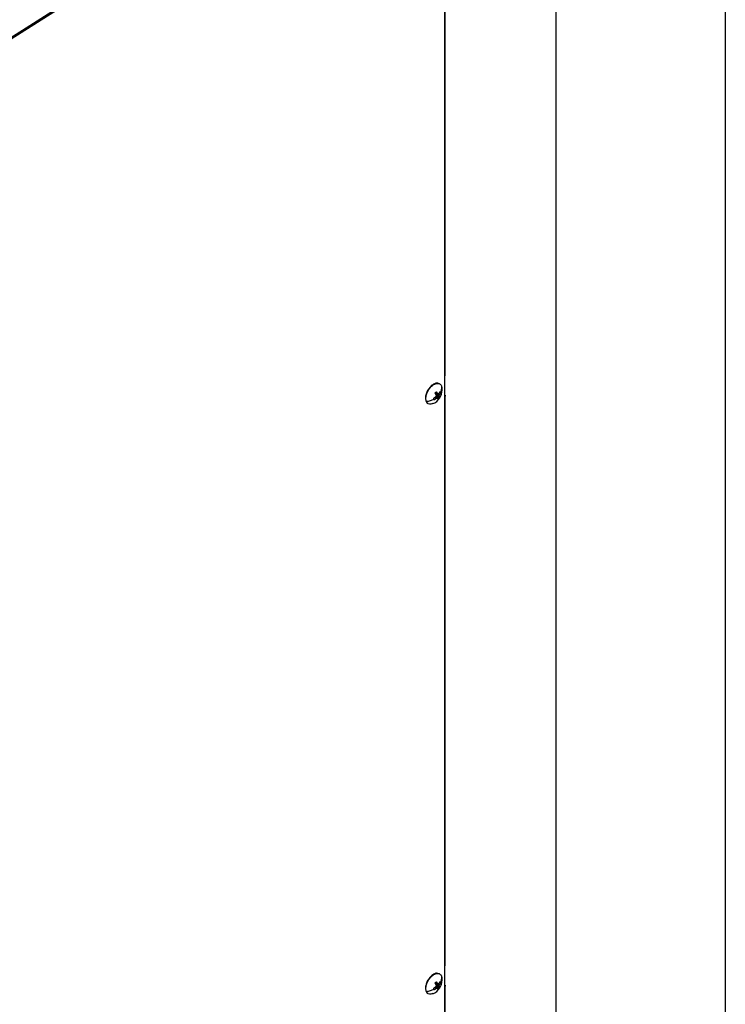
# Model space of a CAD drawing. Header units: millimetres. Extents: x 0 to 2794, y 0 to 2159.
# Tile 15 of 16: x 2529 to 2794, y 1424 to 1793. Entities that reach past the tile are written whole.
import ezdxf

# ---------------------------------------------------------------- set-up
doc = ezdxf.new("R2010")
doc.units = ezdxf.units.MM
doc.header["$LTSCALE"] = 10
doc.layers.add('TEXT', color=140, linetype='Continuous', lineweight=25)

msp = doc.modelspace()

# ---------------------------------------------------------------- linework, layer by layer
at = {"color": 7, "linetype": 'Continuous'}
msp.add_line((2794.02, 2159.03), (2794.02, 0.03), dxfattribs=at)
for p, q in [((2523.38, 1784.92), (2688.79, 1890.42)), ((2523.53, 1785.07), (2688.72, 1890.43)), ((2523.86, 1784.65), (2689.26, 1890.14)), ((2688.77, 1873.94), (2688.77, 1659.72)), ((2688.97, 1660), (2688.97, 1874.22)), ((2688.77, 1659.72), (2688.77, 1652.03)), ((2686.9, 1656.7), (2686.74, 1656.79)), ((2687.56, 1655.94), (2687.7, 1655.2)), ((2685.29, 1652.99), (2685.51, 1653.36)), ((2685.29, 1652.99), (2686.7, 1652.25)), ((2685.35, 1653.43), (2686.37, 1652.98)), ((2685.35, 1651.82), (2685.91, 1651.41)), ((2685.37, 1651.84), (2686.1, 1651.3)), ((2685.38, 1653.46), (2686.11, 1653.13)), ((2685.56, 1652.42), (2686.67, 1651.9)), ((2685.56, 1652.15), (2686.72, 1651.45)), ((2686.37, 1652.98), (2686.9, 1652.67)), ((2687.3, 1653.39), (2686.87, 1653.53)), ((2688.77, 1652.03), (2688.77, 1438.29)), ((2688.97, 1438.58), (2688.97, 1652.32)), ((2681.81, 1650.14), (2681.97, 1650.05)), ((2682.46, 1649.38), (2682.62, 1649.29)), ((2685.05, 1651.58), (2685.55, 1651.25)), ((2688.77, 1438.29), (2688.77, 1430.6)), ((2686.9, 1435.27), (2686.74, 1435.37)), ((2687.56, 1434.52), (2687.7, 1433.77)), ((2685.05, 1430.15), (2685.55, 1429.82)), ((2685.29, 1431.57), (2685.51, 1431.94)), ((2685.29, 1431.57), (2686.7, 1430.83)), ((2685.35, 1432), (2686.37, 1431.56)), ((2685.35, 1430.39), (2685.91, 1429.99)), ((2685.37, 1430.41), (2686.1, 1429.88)), ((2685.38, 1432.03), (2686.11, 1431.7)), ((2685.56, 1430.99), (2686.67, 1430.47)), ((2685.56, 1430.72), (2686.72, 1430.02)), ((2686.37, 1431.56), (2686.9, 1431.24)), ((2687.3, 1431.97), (2686.87, 1432.1)), ((2688.77, 1430.6), (2688.77, 1216.38)), ((2688.97, 1216.67), (2688.97, 1430.89)), ((2681.81, 1428.71), (2681.97, 1428.62)), ((2682.46, 1427.95), (2682.62, 1427.86))]:
    msp.add_line(p, q)
for centre, start, end in [((2682.27, 1654.44), 292.0234, 0), ((2682.27, 1654.44), 0, 8.0184), ((2682.27, 1433.01), 0, 8.0184), ((2682.27, 1433.01), 292.0234, 0)]:
    msp.add_arc(centre, 5.55, start, end)
for points, knots in [([(2688.77, 1659.72), (2688.83, 1659.75), (2688.88, 1659.8), (2688.95, 1659.9), (2688.97, 1659.95), (2688.97, 1660)], [0, 0, 0, 0, 0.5, 0.5, 1, 1, 1, 1]), ([(2686.74, 1656.79), (2686.43, 1656.9), (2685.81, 1657.11), (2684.6, 1656.67), (2683.42, 1655.72), (2682.41, 1654.36), (2681.74, 1652.81), (2681.48, 1651.28), (2681.7, 1650.52), (2681.81, 1650.14)], [0, 0, 0, 0, 0.142554, 0.285462, 0.428369, 0.571277, 0.714185, 0.857092, 1, 1, 1, 1]), ([(2681.97, 1650.05), (2681.81, 1650.38), (2681.74, 1650.79), (2681.74, 1651.71), (2681.82, 1652.21), (2682.12, 1653.23), (2682.34, 1653.75), (2682.9, 1654.72), (2683.24, 1655.17), (2683.97, 1655.94), (2684.37, 1656.26), (2685.16, 1656.72), (2685.56, 1656.86), (2686.29, 1656.93), (2686.62, 1656.86), (2687.18, 1656.54), (2687.41, 1656.28), (2687.56, 1655.94)], [0, 0, 0, 0, 0.125, 0.125, 0.25, 0.25, 0.375, 0.375, 0.5, 0.5, 0.625, 0.625, 0.75, 0.75, 0.875, 0.875, 1, 1, 1, 1]), ([(2687.56, 1655.94), (2687.62, 1655.59), (2687.62, 1655.21), (2687.51, 1654.44), (2687.39, 1654.05), (2687.22, 1653.67)], [0, 0, 0, 0, 0.5, 0.5, 1, 1, 1, 1]), ([(2685.32, 1651.77), (2685.27, 1651.73), (2685.18, 1651.66), (2685.03, 1651.55), (2684.88, 1651.44), (2684.73, 1651.34), (2684.62, 1651.27), (2684.57, 1651.24)], [0, 0, 0, 0, 0.200224, 0.400112, 0.599888, 0.799776, 1, 1, 1, 1]), ([(2685.15, 1653.18), (2685.18, 1653.14), (2685.24, 1653.05), (2685.32, 1652.92), (2685.4, 1652.79), (2685.48, 1652.66), (2685.53, 1652.58), (2685.55, 1652.54)], [0, 0, 0, 0, 0.200224, 0.400112, 0.599888, 0.799776, 1, 1, 1, 1]), ([(2686.11, 1653.13), (2686.09, 1653.17), (2686.04, 1653.25), (2685.95, 1653.37), (2685.87, 1653.5), (2685.78, 1653.62), (2685.72, 1653.71), (2685.68, 1653.75)], [0, 0, 0, 0, 0.2002236, 0.4001118, 0.5998881, 0.7997764, 1, 1, 1, 1]), ([(2687.08, 1653.89), (2687.05, 1653.84), (2687.01, 1653.74), (2686.93, 1653.6), (2686.85, 1653.46), (2686.76, 1653.32), (2686.7, 1653.23), (2686.66, 1653.18)], [0, 0, 0, 0, 0.200224, 0.400112, 0.599888, 0.799776, 1, 1, 1, 1]), ([(2686.72, 1651.45), (2686.72, 1651.48), (2686.72, 1651.53), (2686.72, 1651.62), (2686.7, 1651.71), (2686.69, 1651.8), (2686.68, 1651.87), (2686.67, 1651.9)], [0, 0, 0, 0, 0.200224, 0.400112, 0.599888, 0.799776, 1, 1, 1, 1]), ([(2686.9, 1652.67), (2686.93, 1652.71), (2686.99, 1652.81), (2687.07, 1652.95), (2687.16, 1653.1), (2687.23, 1653.25), (2687.28, 1653.35), (2687.3, 1653.39)], [0, 0, 0, 0, 0.200224, 0.400112, 0.599888, 0.799776, 1, 1, 1, 1]), ([(2688.77, 1652.6), (2688.83, 1652.57), (2688.88, 1652.52), (2688.95, 1652.42), (2688.97, 1652.37), (2688.97, 1652.26), (2688.95, 1652.21), (2688.88, 1652.11), (2688.83, 1652.07), (2688.77, 1652.03)], [0, 0, 0, 0, 0.25, 0.25, 0.5, 0.5, 0.75, 0.75, 1, 1, 1, 1]), ([(2681.81, 1650.14), (2681.97, 1649.79), (2682.14, 1649.44), (2682.46, 1649.38), (2682.46, 1649.38)], [0, 0, 0, 0, 0.997533, 1, 1, 1, 1]), ([(2684.65, 1650.97), (2684.24, 1650.72), (2683.79, 1650.52), (2682.88, 1650.21), (2682.42, 1650.1), (2681.97, 1650.05)], [0, 0, 0, 0, 0.5, 0.5, 1, 1, 1, 1]), ([(2684.32, 1649.35), (2684.08, 1649.24), (2683.44, 1648.98), (2682.55, 1649.19), (2682.16, 1649.76), (2681.97, 1650.05)], [0, 0, 0, 0, 0.236677, 0.618339, 1, 1, 1, 1]), ([(2684.79, 1650.75), (2684.84, 1650.78), (2684.95, 1650.84), (2685.11, 1650.94), (2685.26, 1651.04), (2685.41, 1651.14), (2685.51, 1651.21), (2685.55, 1651.25)], [0, 0, 0, 0, 0.200224, 0.400112, 0.599888, 0.799776, 1, 1, 1, 1]), ([(2686.1, 1651.3), (2686.11, 1651.27), (2686.13, 1651.21), (2686.15, 1651.13), (2686.17, 1651.04), (2686.18, 1650.96), (2686.18, 1650.91), (2686.19, 1650.89)], [0, 0, 0, 0, 0.200224, 0.400112, 0.599888, 0.799776, 1, 1, 1, 1]), ([(2688.77, 1438.29), (2688.83, 1438.33), (2688.88, 1438.37), (2688.95, 1438.47), (2688.97, 1438.52), (2688.97, 1438.58)], [0, 0, 0, 0, 0.5, 0.5, 1, 1, 1, 1]), ([(2686.74, 1435.36), (2686.43, 1435.47), (2685.81, 1435.68), (2684.6, 1435.24), (2683.42, 1434.29), (2682.41, 1432.93), (2681.74, 1431.38), (2681.48, 1429.85), (2681.7, 1429.09), (2681.81, 1428.71)], [0, 0, 0, 0, 0.1425542, 0.2854618, 0.4283694, 0.5712771, 0.7141847, 0.8570924, 1, 1, 1, 1]), ([(2681.97, 1428.62), (2681.81, 1428.95), (2681.74, 1429.37), (2681.74, 1430.28), (2681.82, 1430.78), (2682.12, 1431.8), (2682.34, 1432.32), (2682.9, 1433.29), (2683.24, 1433.74), (2683.97, 1434.52), (2684.37, 1434.84), (2685.16, 1435.29), (2685.56, 1435.43), (2686.29, 1435.5), (2686.62, 1435.44), (2687.18, 1435.11), (2687.41, 1434.85), (2687.56, 1434.52)], [0, 0, 0, 0, 0.125, 0.125, 0.25, 0.25, 0.375, 0.375, 0.5, 0.5, 0.625, 0.625, 0.75, 0.75, 0.875, 0.875, 1, 1, 1, 1]), ([(2687.56, 1434.52), (2687.62, 1434.16), (2687.62, 1433.79), (2687.51, 1433.02), (2687.39, 1432.62), (2687.22, 1432.24)], [0, 0, 0, 0, 0.5, 0.5, 1, 1, 1, 1]), ([(2685.32, 1430.34), (2685.27, 1430.3), (2685.18, 1430.23), (2685.03, 1430.12), (2684.88, 1430.01), (2684.73, 1429.91), (2684.62, 1429.85), (2684.57, 1429.81)], [0, 0, 0, 0, 0.200224, 0.400112, 0.599888, 0.799776, 1, 1, 1, 1]), ([(2685.15, 1431.76), (2685.18, 1431.71), (2685.24, 1431.62), (2685.32, 1431.49), (2685.4, 1431.36), (2685.48, 1431.23), (2685.53, 1431.15), (2685.55, 1431.11)], [0, 0, 0, 0, 0.200224, 0.400112, 0.599888, 0.799776, 1, 1, 1, 1]), ([(2686.11, 1431.7), (2686.09, 1431.74), (2686.04, 1431.82), (2685.95, 1431.95), (2685.87, 1432.07), (2685.78, 1432.2), (2685.72, 1432.28), (2685.68, 1432.32)], [0, 0, 0, 0, 0.200224, 0.400112, 0.599888, 0.799776, 1, 1, 1, 1]), ([(2687.08, 1432.46), (2687.05, 1432.41), (2687.01, 1432.32), (2686.93, 1432.18), (2686.85, 1432.03), (2686.76, 1431.9), (2686.7, 1431.8), (2686.66, 1431.76)], [0, 0, 0, 0, 0.2002236, 0.4001119, 0.5998881, 0.7997764, 1, 1, 1, 1]), ([(2686.72, 1430.02), (2686.72, 1430.05), (2686.72, 1430.11), (2686.72, 1430.19), (2686.7, 1430.28), (2686.69, 1430.38), (2686.68, 1430.44), (2686.67, 1430.47)], [0, 0, 0, 0, 0.200224, 0.400112, 0.599888, 0.799776, 1, 1, 1, 1]), ([(2686.9, 1431.24), (2686.93, 1431.29), (2686.99, 1431.38), (2687.07, 1431.53), (2687.16, 1431.67), (2687.23, 1431.82), (2687.28, 1431.92), (2687.3, 1431.97)], [0, 0, 0, 0, 0.2002236, 0.4001118, 0.5998881, 0.7997764, 1, 1, 1, 1]), ([(2688.77, 1431.18), (2688.83, 1431.14), (2688.88, 1431.09), (2688.95, 1431), (2688.97, 1430.94), (2688.97, 1430.84), (2688.95, 1430.78), (2688.88, 1430.69), (2688.83, 1430.64), (2688.77, 1430.6)], [0, 0, 0, 0, 0.25, 0.25, 0.5, 0.5, 0.75, 0.75, 1, 1, 1, 1]), ([(2681.81, 1428.71), (2681.97, 1428.36), (2682.14, 1428.02), (2682.46, 1427.95), (2682.46, 1427.95)], [0, 0, 0, 0, 0.997533, 1, 1, 1, 1]), ([(2684.65, 1429.54), (2684.24, 1429.3), (2683.79, 1429.09), (2682.88, 1428.78), (2682.42, 1428.68), (2681.97, 1428.62)], [0, 0, 0, 0, 0.5, 0.5, 1, 1, 1, 1]), ([(2684.32, 1427.92), (2684.08, 1427.82), (2683.44, 1427.55), (2682.55, 1427.76), (2682.16, 1428.33), (2681.97, 1428.62)], [0, 0, 0, 0, 0.236677, 0.618339, 1, 1, 1, 1]), ([(2684.79, 1429.32), (2684.84, 1429.35), (2684.95, 1429.41), (2685.11, 1429.51), (2685.26, 1429.61), (2685.41, 1429.72), (2685.51, 1429.79), (2685.55, 1429.82)], [0, 0, 0, 0, 0.200224, 0.400112, 0.599888, 0.799776, 1, 1, 1, 1]), ([(2686.1, 1429.88), (2686.11, 1429.85), (2686.13, 1429.79), (2686.15, 1429.7), (2686.17, 1429.61), (2686.18, 1429.53), (2686.18, 1429.48), (2686.19, 1429.46)], [0, 0, 0, 0, 0.200224, 0.400112, 0.599888, 0.799776, 1, 1, 1, 1])]:
    msp.add_open_spline(points, degree=3, knots=knots)
for points in [[(2685.4, 1653.49), (2685.31, 1653.4), (2685.23, 1653.29), (2685.15, 1653.18)], [(2685.58, 1652.14), (2685.5, 1652.02), (2685.41, 1651.89), (2685.32, 1651.77)], [(2685.68, 1653.75), (2685.59, 1653.67), (2685.49, 1653.59), (2685.4, 1653.49)], [(2685.55, 1652.54), (2685.56, 1652.4), (2685.57, 1652.27), (2685.58, 1652.14)], [(2686.37, 1652.98), (2686.29, 1653.03), (2686.2, 1653.08), (2686.11, 1653.13)], [(2686.66, 1653.18), (2686.57, 1653.11), (2686.48, 1653.05), (2686.37, 1652.98)], [(2686.67, 1651.9), (2686.68, 1652.01), (2686.7, 1652.13), (2686.7, 1652.25)], [(2686.7, 1652.25), (2686.77, 1652.39), (2686.84, 1652.53), (2686.9, 1652.67)], [(2687.22, 1653.67), (2687.18, 1653.75), (2687.13, 1653.82), (2687.08, 1653.89)], [(2687.22, 1653.67), (2687.25, 1653.6), (2687.28, 1653.51), (2687.3, 1653.39)], [(2684.57, 1651.24), (2684.59, 1651.14), (2684.62, 1651.05), (2684.65, 1650.97)], [(2684.65, 1650.97), (2684.69, 1650.88), (2684.74, 1650.81), (2684.79, 1650.75)], [(2685.55, 1651.25), (2685.68, 1651.3), (2685.79, 1651.36), (2685.91, 1651.41)], [(2685.91, 1651.41), (2685.98, 1651.37), (2686.04, 1651.34), (2686.1, 1651.3)], [(2686.19, 1650.89), (2686.38, 1651.04), (2686.56, 1651.23), (2686.72, 1651.45)], [(2685.4, 1432.07), (2685.31, 1431.97), (2685.23, 1431.87), (2685.15, 1431.76)], [(2685.58, 1430.72), (2685.5, 1430.59), (2685.41, 1430.46), (2685.32, 1430.34)], [(2685.68, 1432.32), (2685.59, 1432.25), (2685.49, 1432.16), (2685.4, 1432.07)], [(2685.55, 1431.11), (2685.56, 1430.98), (2685.57, 1430.85), (2685.58, 1430.72)], [(2685.55, 1429.82), (2685.68, 1429.88), (2685.79, 1429.93), (2685.91, 1429.99)], [(2685.91, 1429.99), (2685.98, 1429.95), (2686.04, 1429.91), (2686.1, 1429.88)], [(2686.37, 1431.56), (2686.29, 1431.6), (2686.2, 1431.65), (2686.11, 1431.7)], [(2686.19, 1429.46), (2686.38, 1429.61), (2686.56, 1429.8), (2686.72, 1430.02)], [(2686.66, 1431.76), (2686.57, 1431.69), (2686.48, 1431.62), (2686.37, 1431.56)], [(2686.67, 1430.47), (2686.68, 1430.59), (2686.7, 1430.71), (2686.7, 1430.83)], [(2686.7, 1430.83), (2686.77, 1430.96), (2686.84, 1431.1), (2686.9, 1431.24)], [(2687.22, 1432.24), (2687.18, 1432.33), (2687.13, 1432.4), (2687.08, 1432.46)], [(2687.22, 1432.24), (2687.25, 1432.17), (2687.28, 1432.08), (2687.3, 1431.97)], [(2684.57, 1429.81), (2684.59, 1429.71), (2684.62, 1429.62), (2684.65, 1429.54)], [(2684.65, 1429.54), (2684.69, 1429.46), (2684.74, 1429.38), (2684.79, 1429.32)]]:
    msp.add_open_spline(points, degree=3)
at = {"layer": 'TEXT'}
msp.add_line((2730.5, 2095.5), (2730.5, 63.5), dxfattribs=at)

doc.saveas('drawing.dxf')
